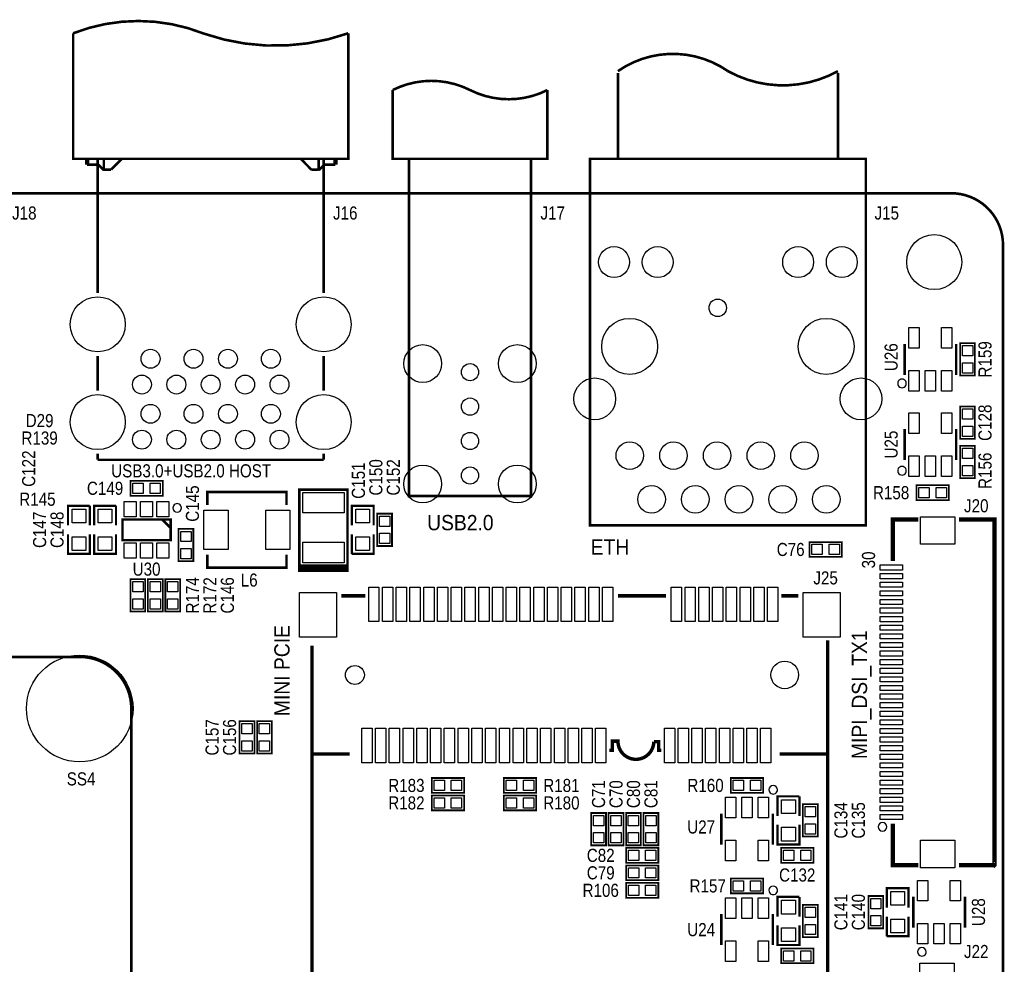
# Model space of a CAD drawing. Extents: x 0 to 133, y -5 to 106.
# Tile 9 of 9: x 76 to 133, y 51 to 106. Entities that reach past the tile are written whole.
import ezdxf
from ezdxf.enums import TextEntityAlignment as Align

# ---------------------------------------------------------------- set-up
doc = ezdxf.new("R2010")
doc.units = 0
for name, color, linetype in [('BG_OUTLINE', 1, 'CONTINUOUS'), ('BG_SILKSCREEN_TOP', 7, 'CONTINUOUS'), ('PG_SILKSCREEN_TOP', 254, 'CONTINUOUS'), ('PIN_TOP', 92, 'CONTINUOUS'), ('RD_SILKSCREEN_TOP', 7, 'CONTINUOUS')]:
    doc.layers.add(name, color=color, linetype=linetype)

msp = doc.modelspace()

# ---------------------------------------------------------------- linework, layer by layer
at = {"layer": 'BG_OUTLINE', "const_width": 0.1524}
msp.add_lwpolyline([(0, 2.999994), (0, 92.999814, -0.414214), (2.999994, 95.999808), (129.99974, 95.999808, -0.414214), (132.999734, 92.999814), (132.999734, 2.999994, -0.414214), (129.99974, 0), (2.999994, 0, -0.414214), (0, 2.999994)], format="xyb", dxfattribs=at)
at = {"layer": 'BG_SILKSCREEN_TOP'}
for points, const_width in [([(95.903618, 72.599855), (94.503621, 72.599855)], 0.2), ([(113.403609, 72.599855), (110.603614, 72.599855)], 0.2), ([(121.103619, 72.599855), (120.103621, 72.599855)], 0.2), ([(120.003621, 63.400076), (122.803615, 63.400076), (122.803615, 70.010655)], 0.2), ([(92.803421, 69.599861), (92.803421, 63.399772)], 0.2), ([(79.296006, 69.051272), (13.295884, 69.051272)], 0.1524), ([(82.296, 20.05137), (82.296, 66.051278)], 0.1524), ([(92.803726, 63.400076), (95.00362, 63.400076)], 0.2)]:
    msp.add_lwpolyline(points, dxfattribs=dict(at, const_width=const_width))
for points, const_width in [([(82.296, 66.051278, 0.414214), (79.296006, 69.051272)], 0.1524), ([(113.129314, 63.61336), (112.969015, 63.61336), (112.969015, 64.117372), (112.690427, 64.117372, -0.98891), (110.603208, 64.141172), (110.603208, 64.153161), (110.277427, 64.153161), (110.277427, 63.619456), (110.093709, 63.619456)], 0.2)]:
    msp.add_lwpolyline(points, format="xyb", dxfattribs=dict(at, const_width=const_width))
at = {"layer": 'PG_SILKSCREEN_TOP'}
for points, const_width in [([(86.516032, 105.280714, 0.190343), (78.916022, 105.299815)], 0.150012), ([(94.916041, 105.299815, -0.169628), (86.516032, 105.280714)], 0.150012), ([(110.599753, 103.099794, -0.313617), (116.999766, 103.099794)], 0.150012), ([(116.999766, 103.099794, 0.258538), (123.399779, 103.099794)], 0.150012), ([(101.999796, 101.999821, 0.237713), (97.499805, 101.999821)], 0.150012), ([(101.999796, 101.999821, 0.237714), (106.499787, 101.999821)], 0.150012), ([(113.129111, 63.61336), (112.969015, 63.61336), (112.969015, 64.117271), (112.690326, 64.117271, -0.988668), (110.603208, 64.141071), (110.603208, 64.152958), (110.277326, 64.152958), (110.277326, 63.619355), (110.093531, 63.619355)], 0.2)]:
    msp.add_lwpolyline(points, format="xyb", dxfattribs=dict(at, const_width=const_width))
for points, const_width in [([(78.916022, 105.299815), (78.916022, 97.999804), (86.916031, 97.999804)], 0.150012), ([(94.916041, 105.299815), (94.916041, 97.999804), (86.916031, 97.999804)], 0.150012), ([(110.599753, 102.999794), (110.599753, 97.999804), (123.399779, 97.999804), (123.399779, 102.999794)], 0.150012), ([(97.499805, 101.999821), (97.499805, 97.999804), (106.499787, 97.999804), (106.499787, 101.999821)], 0.150012), ([(79.722726, 97.999804), (79.722726, 97.669604)], 0.254), ([(80.698137, 97.999804), (79.722726, 97.999804)], 0.150012), ([(80.345026, 97.999804), (80.345026, 95.999808), (93.487037, 95.999808), (93.487037, 97.999804), (93.487037, 93.660392), (93.487037, 92.580714), (93.487037, 90.212215)], 0.150012), ([(80.345026, 90.212215), (80.345026, 93.280713), (80.345026, 94.160416), (80.345026, 97.999804)], 0.150012), ([(80.698137, 97.999804), (80.698137, 97.372399)], 0.150012), ([(81.747131, 97.999804), (81.119726, 97.372399)], 0.150012), ([(92.150921, 97.999804), (81.848731, 97.999804)], 0.150012), ([(92.775837, 97.372399), (92.150921, 97.999804)], 0.150012), ([(93.200042, 97.999804), (93.200042, 97.372399)], 0.150012), ([(94.172837, 97.999804), (93.200042, 97.999804)], 0.150012), ([(94.172837, 97.999804), (94.172837, 97.669604)], 0.254), ([(98.44979, 97.999804), (105.549802, 97.999804), (105.549802, 78.399818), (98.44979, 78.399818), (98.44979, 97.999804)], 0.150012), ([(108.979767, 97.999804), (108.979767, 95.999808), (125.019765, 95.999808), (125.019765, 76.699796), (108.979767, 76.699796), (108.979767, 97.999804), (125.019765, 97.999804), (125.019765, 95.999808)], 0.150012), ([(80.365321, 97.669604), (79.722726, 97.669604)], 0.150012), ([(80.698137, 97.336915), (80.365321, 97.669604)], 0.150012), ([(81.119726, 97.372399), (80.698137, 97.372399)], 0.150012), ([(93.200042, 97.372399), (92.775837, 97.372399)], 0.150012), ([(93.532731, 97.669604), (93.200042, 97.336915)], 0.150012), ([(94.172837, 97.669604), (93.532731, 97.669604)], 0.150012), ([(127.278003, 85.444), (127.278003, 87.243996)], 0.150012), ([(130.277997, 87.243996), (130.277997, 85.444)], 0.150012), ([(130.5052, 85.404198), (130.5052, 87.283798), (131.3688, 87.283798), (131.3688, 85.404198), (130.5052, 85.404198)], 0.1016), ([(80.345026, 86.549509), (80.345026, 84.532699)], 0.150012), ([(93.487037, 86.549509), (93.487037, 84.532699)], 0.150012), ([(130.5052, 81.721198), (130.5052, 83.600798), (131.3688, 83.600798), (131.3688, 81.721198), (130.5052, 81.721198)], 0.1016), ([(127.278003, 80.491), (127.278003, 82.290996)], 0.150012), ([(130.277997, 82.290996), (130.277997, 80.491)], 0.150012), ([(130.5052, 79.435198), (130.5052, 81.314798), (131.3688, 81.314798), (131.3688, 79.435198), (130.5052, 79.435198)], 0.1016), ([(80.345026, 80.869993), (80.345026, 80.506799)], 0.150012), ([(93.487037, 80.869993), (93.487037, 80.506799)], 0.150012), ([(93.487037, 80.506799), (80.345026, 80.506799)], 0.150012), ([(82.2452, 79.282798), (84.1248, 79.282798), (84.1248, 78.419198), (82.2452, 78.419198), (82.2452, 79.282798)], 0.1016), ([(129.8448, 78.165198), (127.9652, 78.165198), (127.9652, 79.028798), (129.8448, 79.028798), (129.8448, 78.165198)], 0.1016), ([(91.324481, 77.885519), (91.324481, 78.635504), (86.72449, 78.635504), (86.72449, 77.885519)], 0.150012), ([(92.072003, 74.365002), (94.871997, 74.365002), (94.871997, 78.764994), (92.072003, 78.764994), (92.072003, 74.265003), (94.871997, 74.265003), (94.871997, 74.465002)], 0.150012), ([(78.613, 76.691998), (78.613, 77.834998), (79.883, 77.834998)], 0.127), ([(79.883, 77.834998), (79.883, 76.691998)], 0.127), ([(80.137, 76.691998), (80.137, 77.834998), (81.407, 77.834998)], 0.127), ([(81.407, 77.834998), (81.407, 76.691998)], 0.127), ([(95.123, 76.691998), (95.123, 77.834998), (96.393, 77.834998), (96.393, 76.691998)], 0.127), ([(96.5962, 75.498198), (96.5962, 77.377798), (97.4598, 77.377798), (97.4598, 75.498198), (96.5962, 75.498198)], 0.1016), ([(84.584997, 75.837999), (84.584997, 77.037997), (81.785003, 77.037997), (81.785003, 75.837999), (84.584997, 75.837999)], 0.150012), ([(84.584997, 76.537998), (84.084998, 77.037997)], 0.150012), ([(126.587733, 74.626038), (126.587733, 77.044931), (128.07663, 77.044931)], 0.254), ([(130.43883, 77.044931), (132.507736, 77.044931), (132.507736, 56.954826), (132.497728, 56.944844), (132.497627, 56.944946), (130.43883, 56.944946)], 0.254), ([(79.883, 76.183998), (79.883, 75.040998), (78.613, 75.040998), (78.613, 76.183998)], 0.127), ([(81.407, 76.183998), (81.407, 75.040998), (80.137, 75.040998), (80.137, 76.183998)], 0.127), ([(85.0392, 74.609198), (85.0392, 76.488798), (85.9028, 76.488798), (85.9028, 74.609198), (85.0392, 74.609198)], 0.1016), ([(96.393, 76.183998), (96.393, 75.040998), (95.123, 75.040998)], 0.127), ([(95.123, 75.040998), (95.123, 76.183998)], 0.127), ([(123.6218, 74.863198), (121.7422, 74.863198), (121.7422, 75.726798), (123.6218, 75.726798), (123.6218, 74.863198)], 0.1016), ([(86.72449, 74.985499), (86.72449, 74.235513), (91.324481, 74.235513), (91.324481, 74.985499)], 0.150012), ([(92.072003, 74.265003), (92.072003, 74.165003), (94.871997, 74.165003), (94.871997, 74.365002)], 0.150012), ([(92.072003, 74.165003), (92.072003, 74.065003), (94.871997, 74.065003), (94.871997, 74.165003)], 0.150012), ([(83.1088, 73.567798), (83.1088, 71.688198), (82.2452, 71.688198), (82.2452, 73.567798), (83.1088, 73.567798)], 0.1016), ([(83.2612, 71.688198), (83.2612, 73.567798), (84.1248, 73.567798), (84.1248, 71.688198), (83.2612, 71.688198)], 0.1016), ([(84.2772, 71.688198), (84.2772, 73.567798), (85.1408, 73.567798), (85.1408, 71.688198), (84.2772, 71.688198)], 0.1016), ([(95.903618, 72.599855), (94.503621, 72.599855)], 0.2), ([(113.403609, 72.599855), (110.603614, 72.599855)], 0.2), ([(121.103619, 72.599855), (120.103621, 72.599855)], 0.2), ([(122.803615, 63.399873), (122.803615, 17.051376), (92.803421, 17.051376), (92.803421, 63.39967), (92.803624, 63.399873), (92.803624, 69.699861)], 0.2), ([(88.5952, 63.433198), (88.5952, 65.312798), (89.4588, 65.312798), (89.4588, 63.433198), (88.5952, 63.433198)], 0.1016), ([(89.6112, 63.433198), (89.6112, 65.312798), (90.4748, 65.312798), (90.4748, 63.433198), (89.6112, 63.433198)], 0.1016), ([(101.6508, 61.147198), (99.7712, 61.147198), (99.7712, 62.010798), (101.6508, 62.010798), (101.6508, 61.147198)], 0.1016), ([(105.8418, 61.147198), (103.9622, 61.147198), (103.9622, 62.010798), (105.8418, 62.010798), (105.8418, 61.147198)], 0.1016), ([(117.1702, 62.010798), (119.0498, 62.010798), (119.0498, 61.147198), (117.1702, 61.147198), (117.1702, 62.010798)], 0.1016), ([(101.6508, 60.131198), (99.7712, 60.131198), (99.7712, 60.994798), (101.6508, 60.994798), (101.6508, 60.131198)], 0.1016), ([(105.8418, 60.131198), (103.9622, 60.131198), (103.9622, 60.994798), (105.8418, 60.994798), (105.8418, 60.131198)], 0.1016), ([(119.888, 59.800998), (119.888, 60.943998), (121.158, 60.943998)], 0.127), ([(121.158, 60.943998), (121.158, 59.800998)], 0.127), ([(122.2248, 60.486798), (122.2248, 58.607198), (121.3612, 58.607198), (121.3612, 60.486798), (122.2248, 60.486798)], 0.1016), ([(109.0422, 58.099198), (109.0422, 59.978798), (109.9058, 59.978798), (109.9058, 58.099198), (109.0422, 58.099198)], 0.1016), ([(110.0582, 58.099198), (110.0582, 59.978798), (110.9218, 59.978798), (110.9218, 58.099198), (110.0582, 58.099198)], 0.1016), ([(111.0742, 58.099198), (111.0742, 59.978798), (111.9378, 59.978798), (111.9378, 58.099198), (111.0742, 58.099198)], 0.1016), ([(112.0902, 58.099198), (112.0902, 59.978798), (112.9538, 59.978798), (112.9538, 58.099198), (112.0902, 58.099198)], 0.1016), ([(116.610003, 58.139), (116.610003, 59.938996)], 0.150012), ([(119.609997, 59.938996), (119.609997, 58.139)], 0.150012), ([(121.158, 59.292998), (121.158, 58.149998), (119.888, 58.149998), (119.888, 59.292998)], 0.127), ([(126.587733, 59.363635), (126.587733, 56.944946), (128.07663, 56.944946)], 0.254), ([(111.0742, 57.946798), (112.9538, 57.946798), (112.9538, 57.083198), (111.0742, 57.083198), (111.0742, 57.946798)], 0.1016), ([(120.0912, 57.946798), (121.9708, 57.946798), (121.9708, 57.083198), (120.0912, 57.083198), (120.0912, 57.946798)], 0.1016), ([(111.0742, 56.930798), (112.9538, 56.930798), (112.9538, 56.067198), (111.0742, 56.067198), (111.0742, 56.930798)], 0.1016), ([(117.1702, 56.168798), (119.0498, 56.168798), (119.0498, 55.305198), (117.1702, 55.305198), (117.1702, 56.168798)], 0.1016), ([(111.0742, 55.914798), (112.9538, 55.914798), (112.9538, 55.051198), (111.0742, 55.051198), (111.0742, 55.914798)], 0.1016), ([(126.238, 54.466998), (126.238, 55.609998), (127.508, 55.609998), (127.508, 54.466998)], 0.127), ([(119.888, 53.958998), (119.888, 55.101998), (121.158, 55.101998)], 0.127), ([(121.158, 55.101998), (121.158, 53.958998)], 0.127), ([(125.1712, 53.273198), (125.1712, 55.152798), (126.0348, 55.152798), (126.0348, 53.273198), (125.1712, 53.273198)], 0.1016), ([(127.786003, 53.313), (127.786003, 55.112996)], 0.150012), ([(130.785997, 55.112996), (130.785997, 53.313)], 0.150012), ([(122.2248, 54.644798), (122.2248, 52.765198), (121.3612, 52.765198), (121.3612, 54.644798), (122.2248, 54.644798)], 0.1016), ([(116.610003, 52.297), (116.610003, 54.096996)], 0.150012), ([(119.609997, 54.096996), (119.609997, 52.297)], 0.150012), ([(127.508, 53.958998), (127.508, 52.815998), (126.238, 52.815998)], 0.127), ([(126.238, 52.815998), (126.238, 53.958998)], 0.127), ([(121.158, 53.450998), (121.158, 52.307998), (119.888, 52.307998), (119.888, 53.450998)], 0.127), ([(120.0912, 52.104798), (121.9708, 52.104798), (121.9708, 51.241198), (120.0912, 51.241198), (120.0912, 52.104798)], 0.1016)]:
    msp.add_lwpolyline(points, dxfattribs=dict(at, const_width=const_width))
for points in [[(127.376987, 84.946998, 1), (126.877009, 84.946989, 1)], [(127.376987, 79.866998, 1), (126.877009, 79.866989, 1)], [(85.213012, 77.707998, 1), (84.712985, 77.708002, 1)], [(119.883987, 61.324998, 1), (119.384017, 61.325007, 1)], [(126.233987, 59.165998, 1), (125.734003, 59.16602, 1)], [(119.883987, 55.482998, 1), (119.384017, 55.483007, 1)], [(128.535989, 51.913003, 1), (128.036011, 51.912993, 1)]]:
    msp.add_lwpolyline(points, format="xyb", close=True, dxfattribs=at)
at = {"layer": 'PIN_TOP'}
for points in [[(127.528295, 86.994543), (127.528295, 88.193448), (128.127684, 88.193448), (128.127684, 86.994543)], [(129.428316, 86.994543), (129.428316, 88.193448), (130.027705, 88.193448), (130.027705, 86.994543)], [(131.236695, 86.544175), (130.637305, 86.544175), (130.637305, 87.143565), (131.236695, 87.143565)], [(131.236695, 85.544431), (130.637305, 85.544431), (130.637305, 86.143821), (131.236695, 86.143821)], [(127.528295, 84.494522), (127.528295, 85.693428), (128.127684, 85.693428), (128.127684, 84.494522)], [(128.478305, 84.494522), (128.478305, 85.693428), (129.077695, 85.693428), (129.077695, 84.494522)], [(129.428316, 84.494522), (129.428316, 85.693428), (130.027705, 85.693428), (130.027705, 84.494522)], [(127.528295, 82.041543), (127.528295, 83.240448), (128.127684, 83.240448), (128.127684, 82.041543)], [(129.428316, 82.041543), (129.428316, 83.240448), (130.027705, 83.240448), (130.027705, 82.041543)], [(131.236695, 82.861175), (130.637305, 82.861175), (130.637305, 83.460565), (131.236695, 83.460565)], [(131.236695, 81.861431), (130.637305, 81.861431), (130.637305, 82.460821), (131.236695, 82.460821)], [(131.236695, 80.575175), (130.637305, 80.575175), (130.637305, 81.174565), (131.236695, 81.174565)], [(127.528295, 79.541522), (127.528295, 80.740428), (128.127684, 80.740428), (128.127684, 79.541522)], [(128.478305, 79.541522), (128.478305, 80.740428), (129.077695, 80.740428), (129.077695, 79.541522)], [(129.428316, 79.541522), (129.428316, 80.740428), (130.027705, 80.740428), (130.027705, 79.541522)], [(131.236695, 79.575431), (130.637305, 79.575431), (130.637305, 80.174821), (131.236695, 80.174821)], [(82.385433, 78.551303), (82.385433, 79.150693), (82.984823, 79.150693), (82.984823, 78.551303)], [(83.385177, 78.551303), (83.385177, 79.150693), (83.984567, 79.150693), (83.984567, 78.551303)], [(94.671998, 77.415009), (92.272002, 77.415009), (92.272002, 78.615007), (94.671998, 78.615007)], [(128.704823, 78.896693), (128.704823, 78.297303), (128.105433, 78.297303), (128.105433, 78.896693)], [(129.704567, 78.896693), (129.704567, 78.297303), (129.105177, 78.297303), (129.105177, 78.896693)], [(82.584988, 78.087995), (82.584988, 77.187996), (81.88499, 77.187996), (81.88499, 78.087995)], [(83.534999, 78.087995), (83.534999, 77.187996), (82.835001, 77.187996), (82.835001, 78.087995)], [(84.48501, 78.087995), (84.48501, 77.187996), (83.785011, 77.187996), (83.785011, 78.087995)], [(78.84795, 77.638148), (79.64805, 77.638148), (79.64805, 76.838048), (78.84795, 76.838048)], [(80.37195, 77.638148), (81.17205, 77.638148), (81.17205, 76.838048), (80.37195, 76.838048)], [(86.524363, 75.285524), (86.524363, 77.585494), (87.924411, 77.585494), (87.924411, 75.285524)], [(90.124559, 75.285524), (90.124559, 77.585494), (91.524607, 77.585494), (91.524607, 75.285524)], [(96.15805, 76.838048), (95.35795, 76.838048), (95.35795, 77.638148), (96.15805, 77.638148)], [(97.327695, 76.638175), (96.728305, 76.638175), (96.728305, 77.237565), (97.327695, 77.237565)], [(130.207741, 75.594896), (128.207745, 75.594896), (128.207745, 77.194791), (130.207741, 77.194791)], [(85.770695, 75.749175), (85.171305, 75.749175), (85.171305, 76.348565), (85.770695, 76.348565)], [(97.327695, 75.638431), (96.728305, 75.638431), (96.728305, 76.237821), (97.327695, 76.237821)], [(78.84795, 76.037948), (79.64805, 76.037948), (79.64805, 75.237848), (78.84795, 75.237848)], [(80.37195, 76.037948), (81.17205, 76.037948), (81.17205, 75.237848), (80.37195, 75.237848)], [(82.584988, 75.688), (82.584988, 74.788001), (81.88499, 74.788001), (81.88499, 75.688)], [(83.534999, 75.688), (83.534999, 74.788001), (82.835001, 74.788001), (82.835001, 75.688)], [(84.48501, 75.688), (84.48501, 74.788001), (83.785011, 74.788001), (83.785011, 75.688)], [(94.671998, 74.514989), (92.272002, 74.514989), (92.272002, 75.714987), (94.671998, 75.714987)], [(96.15805, 75.237848), (95.35795, 75.237848), (95.35795, 76.037948), (96.15805, 76.037948)], [(85.770695, 74.749431), (85.171305, 74.749431), (85.171305, 75.348821), (85.770695, 75.348821)], [(122.481823, 75.594693), (122.481823, 74.995303), (121.882433, 74.995303), (121.882433, 75.594693)], [(123.481567, 75.594693), (123.481567, 74.995303), (122.882177, 74.995303), (122.882177, 75.594693)], [(127.157721, 74.095039), (125.857724, 74.095039), (125.857724, 74.395038), (127.157721, 74.395038)], [(127.157721, 73.594836), (125.857724, 73.594836), (125.857724, 73.894836), (127.157721, 73.894836)], [(82.377305, 73.427565), (82.976695, 73.427565), (82.976695, 72.828175), (82.377305, 72.828175)], [(83.992695, 72.828175), (83.393305, 72.828175), (83.393305, 73.427565), (83.992695, 73.427565)], [(85.008695, 72.828175), (84.409305, 72.828175), (84.409305, 73.427565), (85.008695, 73.427565)], [(127.157721, 73.09504), (125.857724, 73.09504), (125.857724, 73.39504), (127.157721, 73.39504)], [(94.228615, 72.799854), (94.228615, 70.19986), (92.078607, 70.19986), (92.078607, 72.799854)], [(96.703617, 73.099854), (96.703617, 71.099858), (96.103618, 71.099858), (96.103618, 73.099854)], [(97.503615, 73.099854), (97.503615, 71.099858), (96.903616, 71.099858), (96.903616, 73.099854)], [(98.303613, 73.099854), (98.303613, 71.099858), (97.703615, 71.099858), (97.703615, 73.099854)], [(99.103612, 73.099854), (99.103612, 71.099858), (98.503613, 71.099858), (98.503613, 73.099854)], [(99.90361, 73.099854), (99.90361, 71.099858), (99.303611, 71.099858), (99.303611, 73.099854)], [(100.703609, 73.099854), (100.703609, 71.099858), (100.10361, 71.099858), (100.10361, 73.099854)], [(101.503607, 73.099854), (101.503607, 71.099858), (100.903608, 71.099858), (100.903608, 73.099854)], [(102.303631, 73.099854), (102.303631, 71.099858), (101.703632, 71.099858), (101.703632, 73.099854)], [(103.103629, 73.099854), (103.103629, 71.099858), (102.50363, 71.099858), (102.50363, 73.099854)], [(103.903628, 73.099854), (103.903628, 71.099858), (103.303629, 71.099858), (103.303629, 73.099854)], [(104.703626, 73.099854), (104.703626, 71.099858), (104.103627, 71.099858), (104.103627, 73.099854)], [(105.503624, 73.099854), (105.503624, 71.099858), (104.903626, 71.099858), (104.903626, 73.099854)], [(106.303623, 73.099854), (106.303623, 71.099858), (105.703624, 71.099858), (105.703624, 73.099854)], [(107.103621, 73.099854), (107.103621, 71.099858), (106.503622, 71.099858), (106.503622, 73.099854)], [(107.90362, 73.099854), (107.90362, 71.099858), (107.303621, 71.099858), (107.303621, 73.099854)], [(108.703618, 73.099854), (108.703618, 71.099858), (108.103619, 71.099858), (108.103619, 73.099854)], [(109.503616, 73.099854), (109.503616, 71.099858), (108.903618, 71.099858), (108.903618, 73.099854)], [(110.303615, 73.099854), (110.303615, 71.099858), (109.703616, 71.099858), (109.703616, 73.099854)], [(114.303607, 73.099854), (114.303607, 71.099858), (113.703608, 71.099858), (113.703608, 73.099854)], [(115.103631, 73.099854), (115.103631, 71.099858), (114.503632, 71.099858), (114.503632, 73.099854)], [(115.903629, 73.099854), (115.903629, 71.099858), (115.30363, 71.099858), (115.30363, 73.099854)], [(116.703627, 73.099854), (116.703627, 71.099858), (116.103629, 71.099858), (116.103629, 73.099854)], [(117.503626, 73.099854), (117.503626, 71.099858), (116.903627, 71.099858), (116.903627, 73.099854)], [(118.303624, 73.099854), (118.303624, 71.099858), (117.703625, 71.099858), (117.703625, 73.099854)], [(119.103623, 73.099854), (119.103623, 71.099858), (118.503624, 71.099858), (118.503624, 73.099854)], [(119.903621, 73.099854), (119.903621, 71.099858), (119.303622, 71.099858), (119.303622, 73.099854)], [(123.528633, 72.799854), (123.528633, 70.19986), (121.378624, 70.19986), (121.378624, 72.799854)], [(127.157721, 72.59494), (125.857724, 72.59494), (125.857724, 72.894939), (127.157721, 72.894939)], [(82.377305, 72.427821), (82.976695, 72.427821), (82.976695, 71.828431), (82.377305, 71.828431)], [(83.992695, 71.828431), (83.393305, 71.828431), (83.393305, 72.427821), (83.992695, 72.427821)], [(85.008695, 71.828431), (84.409305, 71.828431), (84.409305, 72.427821), (85.008695, 72.427821)], [(127.157721, 72.095042), (125.857724, 72.095042), (125.857724, 72.395042), (127.157721, 72.395042)], [(127.157721, 71.594942), (125.857724, 71.594942), (125.857724, 71.894941), (127.157721, 71.894941)], [(127.157721, 71.095045), (125.857724, 71.095045), (125.857724, 71.395044), (127.157721, 71.395044)], [(127.157721, 70.594944), (125.857724, 70.594944), (125.857724, 70.894943), (127.157721, 70.894943)], [(127.157721, 70.095046), (125.857724, 70.095046), (125.857724, 70.395046), (127.157721, 70.395046)], [(127.157721, 69.594946), (125.857724, 69.594946), (125.857724, 69.894945), (127.157721, 69.894945)], [(127.157721, 69.095049), (125.857724, 69.095049), (125.857724, 69.395048), (127.157721, 69.395048)], [(127.157721, 68.594948), (125.857724, 68.594948), (125.857724, 68.894947), (127.157721, 68.894947)], [(127.157721, 68.095025), (125.857724, 68.095025), (125.857724, 68.395025), (127.157721, 68.395025)], [(127.157721, 67.594925), (125.857724, 67.594925), (125.857724, 67.894924), (127.157721, 67.894924)], [(127.157721, 67.095027), (125.857724, 67.095027), (125.857724, 67.395027), (127.157721, 67.395027)], [(127.157721, 66.594927), (125.857724, 66.594927), (125.857724, 66.894926), (127.157721, 66.894926)], [(127.157721, 66.095029), (125.857724, 66.095029), (125.857724, 66.395028), (127.157721, 66.395028)], [(127.157721, 65.594928), (125.857724, 65.594928), (125.857724, 65.894928), (127.157721, 65.894928)], [(127.157721, 65.095031), (125.857724, 65.095031), (125.857724, 65.395031), (127.157721, 65.395031)], [(89.326695, 64.573175), (88.727305, 64.573175), (88.727305, 65.172565), (89.326695, 65.172565)], [(90.342695, 64.573175), (89.743305, 64.573175), (89.743305, 65.172565), (90.342695, 65.172565)], [(96.303617, 64.89987), (96.303617, 62.899874), (95.703619, 62.899874), (95.703619, 64.89987)], [(97.103616, 64.89987), (97.103616, 62.899874), (96.503617, 62.899874), (96.503617, 64.89987)], [(97.903614, 64.89987), (97.903614, 62.899874), (97.303615, 62.899874), (97.303615, 64.89987)], [(98.703613, 64.89987), (98.703613, 62.899874), (98.103614, 62.899874), (98.103614, 64.89987)], [(99.503611, 64.89987), (99.503611, 62.899874), (98.903612, 62.899874), (98.903612, 64.89987)], [(100.303609, 64.89987), (100.303609, 62.899874), (99.703611, 62.899874), (99.703611, 64.89987)], [(101.103608, 64.89987), (101.103608, 62.899874), (100.503609, 62.899874), (100.503609, 64.89987)], [(101.903632, 64.89987), (101.903632, 62.899874), (101.303633, 62.899874), (101.303633, 64.89987)], [(102.70363, 64.89987), (102.70363, 62.899874), (102.103631, 62.899874), (102.103631, 64.89987)], [(103.503628, 64.89987), (103.503628, 62.899874), (102.90363, 62.899874), (102.90363, 64.89987)], [(104.303627, 64.89987), (104.303627, 62.899874), (103.703628, 62.899874), (103.703628, 64.89987)], [(105.103625, 64.89987), (105.103625, 62.899874), (104.503626, 62.899874), (104.503626, 64.89987)], [(105.903624, 64.89987), (105.903624, 62.899874), (105.303625, 62.899874), (105.303625, 64.89987)], [(106.703622, 64.89987), (106.703622, 62.899874), (106.103623, 62.899874), (106.103623, 64.89987)], [(107.50362, 64.89987), (107.50362, 62.899874), (106.903622, 62.899874), (106.903622, 64.89987)], [(108.303619, 64.89987), (108.303619, 62.899874), (107.70362, 62.899874), (107.70362, 64.89987)], [(109.103617, 64.89987), (109.103617, 62.899874), (108.503618, 62.899874), (108.503618, 64.89987)], [(109.903616, 64.89987), (109.903616, 62.899874), (109.303617, 62.899874), (109.303617, 64.89987)], [(113.903608, 64.89987), (113.903608, 62.899874), (113.303609, 62.899874), (113.303609, 64.89987)], [(114.703631, 64.89987), (114.703631, 62.899874), (114.103633, 62.899874), (114.103633, 64.89987)], [(115.50363, 64.89987), (115.50363, 62.899874), (114.903631, 62.899874), (114.903631, 64.89987)], [(116.303628, 64.89987), (116.303628, 62.899874), (115.703629, 62.899874), (115.703629, 64.89987)], [(117.103627, 64.89987), (117.103627, 62.899874), (116.503628, 62.899874), (116.503628, 64.89987)], [(117.903625, 64.89987), (117.903625, 62.899874), (117.303626, 62.899874), (117.303626, 64.89987)], [(118.703623, 64.89987), (118.703623, 62.899874), (118.103625, 62.899874), (118.103625, 64.89987)], [(119.503622, 64.89987), (119.503622, 62.899874), (118.903623, 62.899874), (118.903623, 64.89987)], [(127.157721, 64.594931), (125.857724, 64.594931), (125.857724, 64.89493), (127.157721, 64.89493)], [(89.326695, 63.573431), (88.727305, 63.573431), (88.727305, 64.172821), (89.326695, 64.172821)], [(90.342695, 63.573431), (89.743305, 63.573431), (89.743305, 64.172821), (90.342695, 64.172821)], [(127.157721, 64.095033), (125.857724, 64.095033), (125.857724, 64.395032), (127.157721, 64.395032)], [(127.157721, 63.594932), (125.857724, 63.594932), (125.857724, 63.894932), (127.157721, 63.894932)], [(127.157721, 63.095035), (125.857724, 63.095035), (125.857724, 63.395034), (127.157721, 63.395034)], [(127.157721, 62.594934), (125.857724, 62.594934), (125.857724, 62.894934), (127.157721, 62.894934)], [(100.510823, 61.878693), (100.510823, 61.279303), (99.911433, 61.279303), (99.911433, 61.878693)], [(101.510567, 61.878693), (101.510567, 61.279303), (100.911177, 61.279303), (100.911177, 61.878693)], [(104.701823, 61.878693), (104.701823, 61.279303), (104.102433, 61.279303), (104.102433, 61.878693)], [(105.701567, 61.878693), (105.701567, 61.279303), (105.102177, 61.279303), (105.102177, 61.878693)], [(117.310433, 61.279303), (117.310433, 61.878693), (117.909823, 61.878693), (117.909823, 61.279303)], [(118.310177, 61.279303), (118.310177, 61.878693), (118.909567, 61.878693), (118.909567, 61.279303)], [(127.157721, 62.095037), (125.857724, 62.095037), (125.857724, 62.395036), (127.157721, 62.395036)], [(127.157721, 61.594936), (125.857724, 61.594936), (125.857724, 61.894936), (127.157721, 61.894936)], [(127.157721, 61.095039), (125.857724, 61.095039), (125.857724, 61.395038), (127.157721, 61.395038)], [(100.510823, 60.862693), (100.510823, 60.263303), (99.911433, 60.263303), (99.911433, 60.862693)], [(101.510567, 60.862693), (101.510567, 60.263303), (100.911177, 60.263303), (100.911177, 60.862693)], [(104.701823, 60.862693), (104.701823, 60.263303), (104.102433, 60.263303), (104.102433, 60.862693)], [(105.701567, 60.862693), (105.701567, 60.263303), (105.102177, 60.263303), (105.102177, 60.862693)], [(117.459684, 60.888461), (117.459684, 59.689555), (116.860295, 59.689555), (116.860295, 60.888461)], [(118.409695, 60.888461), (118.409695, 59.689555), (117.810305, 59.689555), (117.810305, 60.888461)], [(119.359705, 60.888461), (119.359705, 59.689555), (118.760316, 59.689555), (118.760316, 60.888461)], [(120.12295, 60.747148), (120.92305, 60.747148), (120.92305, 59.947048), (120.12295, 59.947048)], [(127.157721, 60.594938), (125.857724, 60.594938), (125.857724, 60.894938), (127.157721, 60.894938)], [(121.493305, 60.346565), (122.092695, 60.346565), (122.092695, 59.747175), (121.493305, 59.747175)], [(127.157721, 60.095041), (125.857724, 60.095041), (125.857724, 60.395041), (127.157721, 60.395041)], [(109.773695, 59.239175), (109.174305, 59.239175), (109.174305, 59.838565), (109.773695, 59.838565)], [(110.789695, 59.239175), (110.190305, 59.239175), (110.190305, 59.838565), (110.789695, 59.838565)], [(111.805695, 59.239175), (111.206305, 59.239175), (111.206305, 59.838565), (111.805695, 59.838565)], [(112.821695, 59.239175), (112.222305, 59.239175), (112.222305, 59.838565), (112.821695, 59.838565)], [(127.157721, 59.594941), (125.857724, 59.594941), (125.857724, 59.89494), (127.157721, 59.89494)], [(120.12295, 59.146948), (120.92305, 59.146948), (120.92305, 58.346848), (120.12295, 58.346848)], [(121.493305, 59.346821), (122.092695, 59.346821), (122.092695, 58.747431), (121.493305, 58.747431)], [(109.773695, 58.239431), (109.174305, 58.239431), (109.174305, 58.838821), (109.773695, 58.838821)], [(110.789695, 58.239431), (110.190305, 58.239431), (110.190305, 58.838821), (110.789695, 58.838821)], [(111.805695, 58.239431), (111.206305, 58.239431), (111.206305, 58.838821), (111.805695, 58.838821)], [(112.821695, 58.239431), (112.222305, 58.239431), (112.222305, 58.838821), (112.821695, 58.838821)], [(117.459684, 58.388441), (117.459684, 57.189535), (116.860295, 57.189535), (116.860295, 58.388441)], [(119.359705, 58.388441), (119.359705, 57.189535), (118.760316, 57.189535), (118.760316, 58.388441)], [(130.207741, 56.794883), (128.207745, 56.794883), (128.207745, 58.394778), (130.207741, 58.394778)], [(111.214433, 57.215303), (111.214433, 57.814693), (111.813823, 57.814693), (111.813823, 57.215303)], [(112.214177, 57.215303), (112.214177, 57.814693), (112.813567, 57.814693), (112.813567, 57.215303)], [(120.231433, 57.215303), (120.231433, 57.814693), (120.830823, 57.814693), (120.830823, 57.215303)], [(121.231177, 57.215303), (121.231177, 57.814693), (121.830567, 57.814693), (121.830567, 57.215303)], [(111.214433, 56.199303), (111.214433, 56.798693), (111.813823, 56.798693), (111.813823, 56.199303)], [(112.214177, 56.199303), (112.214177, 56.798693), (112.813567, 56.798693), (112.813567, 56.199303)], [(111.214433, 55.183303), (111.214433, 55.782693), (111.813823, 55.782693), (111.813823, 55.183303)], [(112.214177, 55.183303), (112.214177, 55.782693), (112.813567, 55.782693), (112.813567, 55.183303)], [(117.310433, 55.437303), (117.310433, 56.036693), (117.909823, 56.036693), (117.909823, 55.437303)], [(118.310177, 55.437303), (118.310177, 56.036693), (118.909567, 56.036693), (118.909567, 55.437303)], [(128.036295, 54.863543), (128.036295, 56.062448), (128.635684, 56.062448), (128.635684, 54.863543)], [(129.936316, 54.863543), (129.936316, 56.062448), (130.535705, 56.062448), (130.535705, 54.863543)], [(117.459684, 55.046461), (117.459684, 53.847555), (116.860295, 53.847555), (116.860295, 55.046461)], [(118.409695, 55.046461), (118.409695, 53.847555), (117.810305, 53.847555), (117.810305, 55.046461)], [(119.359705, 55.046461), (119.359705, 53.847555), (118.760316, 53.847555), (118.760316, 55.046461)], [(125.902695, 54.413175), (125.303305, 54.413175), (125.303305, 55.012565), (125.902695, 55.012565)], [(127.27305, 54.613048), (126.47295, 54.613048), (126.47295, 55.413148), (127.27305, 55.413148)], [(120.12295, 54.905148), (120.92305, 54.905148), (120.92305, 54.105048), (120.12295, 54.105048)], [(121.493305, 54.504565), (122.092695, 54.504565), (122.092695, 53.905175), (121.493305, 53.905175)], [(125.902695, 53.413431), (125.303305, 53.413431), (125.303305, 54.012821), (125.902695, 54.012821)], [(120.12295, 53.304948), (120.92305, 53.304948), (120.92305, 52.504848), (120.12295, 52.504848)], [(121.493305, 53.504821), (122.092695, 53.504821), (122.092695, 52.905431), (121.493305, 52.905431)], [(127.27305, 53.012848), (126.47295, 53.012848), (126.47295, 53.812948), (127.27305, 53.812948)], [(128.036295, 52.363522), (128.036295, 53.562428), (128.635684, 53.562428), (128.635684, 52.363522)], [(128.986305, 52.363522), (128.986305, 53.562428), (129.585695, 53.562428), (129.585695, 52.363522)], [(129.936316, 52.363522), (129.936316, 53.562428), (130.535705, 53.562428), (130.535705, 52.363522)], [(117.459684, 52.546441), (117.459684, 51.347535), (116.860295, 51.347535), (116.860295, 52.546441)], [(119.359705, 52.546441), (119.359705, 51.347535), (118.760316, 51.347535), (118.760316, 52.546441)], [(120.231433, 51.373303), (120.231433, 51.972693), (120.830823, 51.972693), (120.830823, 51.373303)], [(121.231177, 51.373303), (121.231177, 51.972693), (121.830567, 51.972693), (121.830567, 51.373303)], [(128.158748, 51.249859), (130.158744, 51.249859), (130.158744, 49.649964), (128.158748, 49.649964)]]:
    msp.add_lwpolyline(points, close=True, dxfattribs=at)
for centre, radius in [((128.999742, 91.999816), 1.599997), ((110.374659, 91.999994), 0.899998), ((112.914659, 91.999994), 0.899998), ((121.084873, 91.999994), 0.899998), ((123.624873, 91.999994), 0.899998), ((80.345026, 88.380799), 1.6002), ((93.487037, 88.380799), 1.6002), ((116.4082, 89.341198), 0.508), ((111.284766, 87.0998), 1.625003), ((122.714766, 87.0998), 1.625003), ((99.248798, 86.099802), 1.099998), ((104.748787, 86.099802), 1.099998), ((83.415937, 86.381793), 0.549999), ((85.915221, 86.381793), 0.549999), ((87.916842, 86.381793), 0.549999), ((90.416126, 86.381793), 0.549999), ((101.999796, 85.60181), 0.499999), ((82.915531, 84.880704), 0.549999), ((84.917026, 84.880704), 0.549999), ((86.916031, 84.880704), 0.549999), ((88.915037, 84.880704), 0.549999), ((90.916531, 84.880704), 0.549999), ((109.254773, 84.049794), 1.214996), ((124.744759, 84.049794), 1.214996), ((80.345026, 82.701409), 1.6002), ((93.487037, 82.701409), 1.6002), ((83.415937, 83.181393), 0.549999), ((85.915221, 83.181393), 0.549999), ((87.916842, 83.181393), 0.549999), ((90.416126, 83.181393), 0.549999), ((101.999796, 83.599807), 0.499999), ((82.915531, 81.680304), 0.549999), ((84.917026, 81.680304), 0.549999), ((86.916031, 81.680304), 0.549999), ((88.915037, 81.680304), 0.549999), ((90.916531, 81.680304), 0.549999), ((101.999796, 81.597805), 0.499999), ((111.289871, 80.7498), 0.799998), ((113.829871, 80.7498), 0.799998), ((116.369871, 80.7498), 0.799998), ((118.909871, 80.7498), 0.799998), ((121.449871, 80.7498), 0.799998), ((99.248798, 79.099816), 1.099998), ((104.748787, 79.099816), 1.099998), ((101.999796, 79.595802), 0.499999), ((112.559871, 78.2098), 0.799998), ((115.099871, 78.2098), 0.799998), ((117.639871, 78.2098), 0.799998), ((120.179871, 78.2098), 0.799998), ((122.719871, 78.2098), 0.799998), ((79.296006, 66.051278), 3.099994), ((120.30362, 67.999864), 0.799998), ((95.303619, 67.999864), 0.549999)]:
    msp.add_circle(centre, radius, dxfattribs=at)

# ---------------------------------------------------------------- texts
at = {"layer": 'BG_SILKSCREEN_TOP'}
for s, height, width, p in [('USB3.0+USB2.0 HOST', 0.762, 0.866667, (81.1276, 79.485998)), ('USB2.0', 0.889, 0.942857, (99.5045, 76.411658)), ('ETH', 0.889, 0.942857, (109.0168, 74.9935))]:
    msp.add_text(s, height=height, dxfattribs=dict(at, width=width)).set_placement(p)
at = {"layer": 'BG_SILKSCREEN_TOP', "width": 0.942857}
for s, p in [('MINI PCIE', (91.5035, 65.6082)), ('MIPI_DSI_TX1', (125.095, 63.113666))]:
    msp.add_text(s, height=0.889, rotation=90, dxfattribs=at).set_placement(p)
at = {"layer": 'PG_SILKSCREEN_TOP', "width": 0.866667}
msp.add_text('30', height=0.762, rotation=90, dxfattribs=at).set_placement((125.557737, 74.194848))
at = {"layer": 'RD_SILKSCREEN_TOP', "width": 0.866667}
for s, p in [('J18', (76.073, 94.471998)), ('J16', (94.742, 94.471998)), ('J17', (106.807, 94.471998)), ('J15', (126.238, 94.471998)), ('D29', (76.962, 82.406998)), ('R139', (76.962, 81.390998)), ('C149', (80.772, 78.469998)), ('R145', (76.835, 77.834998)), ('R158', (126.492, 78.215998)), ('J20', (131.445, 77.453998)), ('C76', (120.65, 74.913998)), ('U30', (83.185, 73.770998)), ('L6', (89.154, 73.135998)), ('J25', (122.682, 73.262998)), ('SS4', (79.375, 61.578998)), ('R183', (98.298, 61.197998)), ('R181', (107.315, 61.197998)), ('R160', (115.697, 61.197998)), ('R182', (98.298, 60.181998)), ('R180', (107.315, 60.181998)), ('U27', (115.443, 58.784998)), ('C82', (109.601, 57.133998)), ('C79', (109.601, 56.117998)), ('C132', (121.031, 55.990998)), ('R106', (109.601, 55.101998)), ('R157', (115.824, 55.355998)), ('U24', (115.443, 52.815998)), ('J22', (131.445, 51.545998))]:
    msp.add_text(s, height=0.762, dxfattribs=at).set_placement(p, align=Align.CENTER)
for s, p in [('U26', (126.873, 86.470998)), ('R159', (132.334, 86.343998)), ('C128', (132.334, 82.660998)), ('U25', (126.873, 81.390998)), ('C122', (76.708, 79.993693)), ('R156', (132.334, 79.866998)), ('C150', (96.901, 79.485998)), ('C152', (97.917, 79.485998)), ('C145', (86.233, 77.961998)), ('C147', (77.343, 76.437998)), ('C148', (78.359, 76.437998)), ('R174', (86.233, 72.627693)), ('R172', (87.249, 72.627693)), ('C146', (88.265, 72.627693)), ('C157', (87.376, 64.372998)), ('C156', (88.392, 64.372998)), ('C71', (109.855, 61.070693)), ('C70', (110.871, 61.070693)), ('C80', (111.887, 61.070693)), ('C81', (112.903, 61.070693)), ('C134', (123.952, 59.546998)), ('C135', (124.968, 59.546998)), ('C141', (123.952, 54.212998)), ('C140', (124.968, 54.212693)), ('U28', (131.953, 54.212998))]:
    msp.add_text(s, height=0.762, rotation=90, dxfattribs=at).set_placement(p, align=Align.CENTER)
msp.add_text('C151', height=0.762, rotation=90, dxfattribs=at).set_placement((95.885, 78.241398))

doc.saveas('drawing.dxf')
